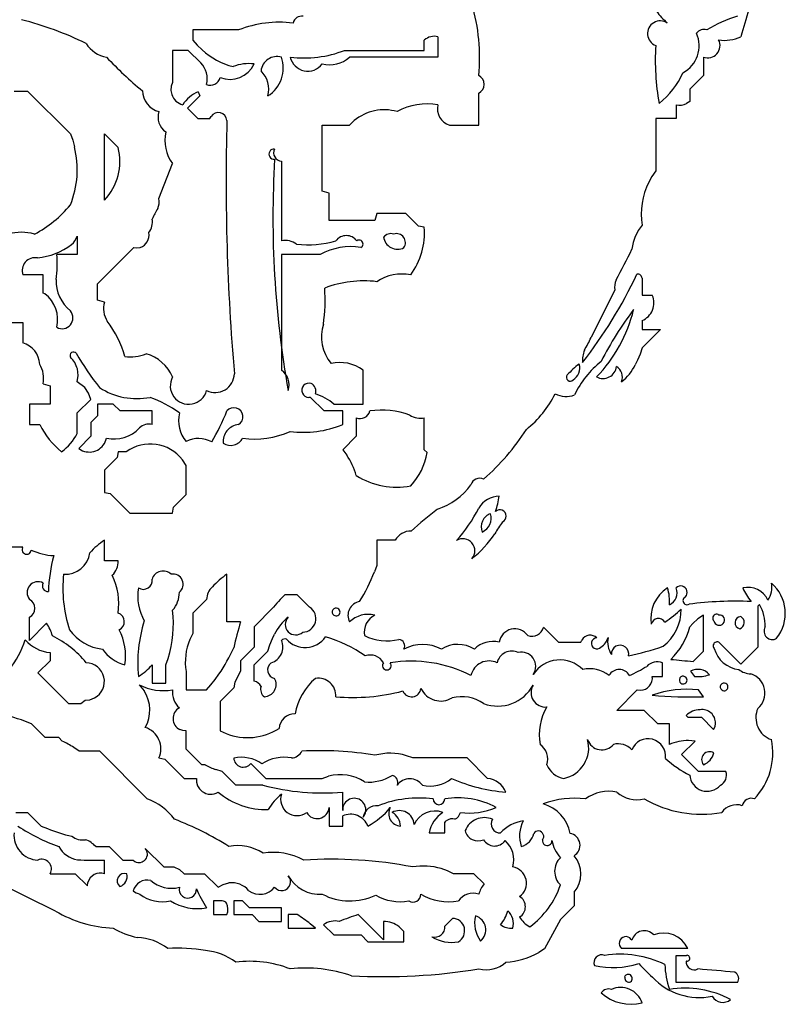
# Model space of a CAD drawing. Extents: x 0.02 to 0.99, y 0.03 to 1.47.
# Tile 2 of 4: x 0.42 to 0.99, y 0.03 to 0.75. Entities that reach past the tile are written whole.
import ezdxf

# ---------------------------------------------------------------- set-up
doc = ezdxf.new("R2010")
doc.units = 0
doc.header["$MEASUREMENT"] = 0
doc.linetypes.add('solid', pattern=[0])
doc.layers.add('1', color=7, linetype='solid')

msp = doc.modelspace()

# ---------------------------------------------------------------- linework, layer by layer
at = {"layer": '1', "color": 3, "linetype": 'solid'}
for p, q in [((0.550079, 0.745079), (0.550079, 0.737598)), ((0.583583, 0.745079), (0.550079, 0.745079)), ((0.730079, 0.740079), (0.730079, 0.725079)), ((0.550079, 0.737598), (0.553268, 0.733858)), ((0.553268, 0.733858), (0.556772, 0.730433)), ((0.720079, 0.730079), (0.720079, 0.737598)), ((0.535079, 0.730079), (0.535079, 0.706535)), ((0.546535, 0.730079), (0.535079, 0.730079)), ((0.555787, 0.720827), (0.546535, 0.730079)), ((0.661536, 0.730079), (0.720079, 0.730079)), ((0.730079, 0.725079), (0.665079, 0.725079)), ((0.925118, 0.725079), (0.925118, 0.711535)), ((0.925118, 0.711535), (0.915118, 0.701535)), ((0.534055, 0.703661), (0.533858, 0.70063)), ((0.535079, 0.706535), (0.534055, 0.703661)), ((0.418583, 0.700079), (0.428583, 0.700079)), ((0.428583, 0.700079), (0.460039, 0.668622)), ((0.533858, 0.70063), (0.534449, 0.697677)), ((0.555079, 0.696535), (0.546102, 0.687559)), ((0.553819, 0.699567), (0.555079, 0.696535)), ((0.760079, 0.675079), (0.760079, 0.698622)), ((0.915118, 0.701535), (0.915118, 0.692559)), ((0.546102, 0.687559), (0.553583, 0.680079)), ((0.905118, 0.690079), (0.905118, 0.680079)), ((0.915118, 0.692559), (0.912756, 0.690945)), ((0.562559, 0.680079), (0.563347, 0.681575)), ((0.553583, 0.680079), (0.562559, 0.680079)), ((0.645079, 0.675079), (0.665079, 0.675079)), ((0.645079, 0.626535), (0.645079, 0.675079)), ((0.665079, 0.675079), (0.668622, 0.678465)), ((0.738622, 0.675079), (0.760079, 0.675079)), ((0.890118, 0.680079), (0.890118, 0.641535)), ((0.905118, 0.680079), (0.890118, 0.680079)), ((0.460039, 0.668622), (0.461732, 0.663976)), ((0.485039, 0.668622), (0.495039, 0.658622)), ((0.485039, 0.620079), (0.485039, 0.668622)), ((0.461732, 0.663976), (0.463032, 0.659252)), ((0.525039, 0.621102), (0.535079, 0.64685)), ((0.615079, 0.648622), (0.615079, 0.590079)), ((0.887362, 0.637441), (0.884961, 0.63315)), ((0.890118, 0.641535), (0.887362, 0.637441)), ((0.650079, 0.625079), (0.645079, 0.626535)), ((0.650079, 0.605079), (0.650079, 0.625079)), ((0.685079, 0.610079), (0.683622, 0.605079)), ((0.706535, 0.610079), (0.685079, 0.610079)), ((0.715827, 0.600787), (0.706535, 0.610079)), ((0.683622, 0.605079), (0.650079, 0.605079)), ((0.720079, 0.600079), (0.715827, 0.600787)), ((0.465039, 0.593583), (0.465039, 0.580079)), ((0.690079, 0.592953), (0.690079, 0.592559)), ((0.465039, 0.580079), (0.450039, 0.580079)), ((0.480039, 0.558583), (0.506535, 0.585079)), ((0.506535, 0.585079), (0.508937, 0.584843)), ((0.508937, 0.584843), (0.511299, 0.585276)), ((0.615079, 0.580079), (0.615079, 0.495039)), ((0.643622, 0.580039), (0.615079, 0.580079)), ((0.440039, 0.565079), (0.425039, 0.565079)), ((0.440039, 0.551535), (0.440039, 0.565079)), ((0.480039, 0.546535), (0.480039, 0.558583)), ((0.880079, 0.562559), (0.880079, 0.550079)), ((0.44126, 0.551181), (0.440039, 0.551535)), ((0.860079, 0.554016), (0.842598, 0.519016)), ((0.880079, 0.550079), (0.887599, 0.550079)), ((0.485039, 0.545079), (0.480039, 0.546535)), ((0.401496, 0.530039), (0.425039, 0.530079)), ((0.425039, 0.530079), (0.425039, 0.515039)), ((0.880079, 0.531535), (0.880079, 0.525039)), ((0.893622, 0.525039), (0.880079, 0.511535)), ((0.880079, 0.525039), (0.893622, 0.525039)), ((0.878622, 0.506811), (0.876732, 0.502284)), ((0.880079, 0.511535), (0.878622, 0.506811)), ((0.876732, 0.502284), (0.875079, 0.499016)), ((0.465709, 0.49122), (0.465118, 0.495906)), ((0.675079, 0.470039), (0.675079, 0.495039)), ((0.440039, 0.485039), (0.445039, 0.483583)), ((0.465039, 0.486535), (0.465709, 0.49122)), ((0.47063, 0.482244), (0.465039, 0.486535)), ((0.445039, 0.483583), (0.445039, 0.470039)), ((0.473386, 0.478228), (0.47063, 0.482244)), ((0.475039, 0.473583), (0.473386, 0.478228)), ((0.465039, 0.463583), (0.475039, 0.473583)), ((0.636535, 0.475039), (0.635158, 0.474921)), ((0.646535, 0.465039), (0.636535, 0.475039)), ((0.430039, 0.470039), (0.430039, 0.455039)), ((0.445039, 0.470039), (0.430039, 0.470039)), ((0.465039, 0.448583), (0.465039, 0.463583)), ((0.480039, 0.470039), (0.480039, 0.461535)), ((0.491535, 0.470039), (0.480039, 0.470039)), ((0.496535, 0.465039), (0.491535, 0.470039)), ((0.520039, 0.465039), (0.496535, 0.465039)), ((0.520039, 0.455039), (0.520039, 0.465039)), ((0.660079, 0.465039), (0.646535, 0.465039)), ((0.653622, 0.470039), (0.675079, 0.470039)), ((0.660079, 0.455039), (0.660079, 0.465039)), ((0.480039, 0.461535), (0.475039, 0.456496)), ((0.475039, 0.456496), (0.475039, 0.446496)), ((0.670079, 0.460039), (0.670079, 0.446496)), ((0.720079, 0.436496), (0.720079, 0.460039)), ((0.430039, 0.455039), (0.437559, 0.455039)), ((0.583583, 0.455118), (0.583583, 0.455039)), ((0.475039, 0.446496), (0.466102, 0.437559)), ((0.670079, 0.446496), (0.660079, 0.436496)), ((0.466102, 0.437559), (0.468976, 0.435866)), ((0.495039, 0.435039), (0.494331, 0.430787)), ((0.501102, 0.435039), (0.495039, 0.435039)), ((0.660079, 0.436496), (0.663032, 0.432598)), ((0.722047, 0.434528), (0.720079, 0.436496)), ((0.494331, 0.430787), (0.485039, 0.421496)), ((0.545079, 0.425039), (0.542402, 0.429173)), ((0.485039, 0.421496), (0.485039, 0.405039)), ((0.545079, 0.403583), (0.545079, 0.425039)), ((0.75437, 0.410866), (0.75437, 0.410787)), ((0.485039, 0.405039), (0.489331, 0.404331)), ((0.489331, 0.404331), (0.503583, 0.390039)), ((0.535787, 0.394331), (0.545079, 0.403583)), ((0.535079, 0.390039), (0.535787, 0.394331)), ((0.503583, 0.390039), (0.511102, 0.390039)), ((0.511102, 0.390039), (0.535079, 0.390039)), ((0.485039, 0.355039), (0.485039, 0.370039)), ((0.685079, 0.370039), (0.685079, 0.351496)), ((0.698622, 0.370039), (0.685079, 0.370039)), ((0.425039, 0.365039), (0.415039, 0.365039)), ((0.424764, 0.364449), (0.425039, 0.365039)), ((0.495039, 0.355039), (0.485039, 0.355039)), ((0.685079, 0.351496), (0.683386, 0.34689)), ((0.575079, 0.310039), (0.575079, 0.345039)), ((0.560079, 0.326496), (0.550079, 0.316496)), ((0.617559, 0.330039), (0.614134, 0.326535)), ((0.626535, 0.330039), (0.617559, 0.330039)), ((0.635787, 0.320787), (0.626535, 0.330039)), ((0.91185, 0.328346), (0.91185, 0.328268)), ((0.609331, 0.320787), (0.595079, 0.306496)), ((0.966339, 0.322756), (0.965118, 0.321496)), ((0.965118, 0.321496), (0.965118, 0.291496)), ((0.430039, 0.296496), (0.430039, 0.313583)), ((0.550079, 0.316496), (0.550079, 0.301496)), ((0.921063, 0.312244), (0.917402, 0.308976)), ((0.925118, 0.315039), (0.921063, 0.312244)), ((0.925118, 0.288583), (0.925118, 0.315039)), ((0.935236, 0.31563), (0.934528, 0.315669)), ((0.935945, 0.315433), (0.935236, 0.31563)), ((0.936575, 0.315039), (0.935945, 0.315433)), ((0.442559, 0.309016), (0.430039, 0.296496)), ((0.585079, 0.310039), (0.575079, 0.310039)), ((0.595079, 0.306496), (0.595079, 0.291496)), ((0.807598, 0.306063), (0.818622, 0.295039)), ((0.917402, 0.308976), (0.915118, 0.306496)), ((0.550079, 0.301496), (0.547835, 0.297126)), ((0.606535, 0.293268), (0.608425, 0.297795)), ((0.608425, 0.297795), (0.610079, 0.301063)), ((0.835079, 0.295039), (0.835787, 0.296732)), ((0.595079, 0.291496), (0.585079, 0.281496)), ((0.605079, 0.288583), (0.606535, 0.293268)), ((0.818622, 0.295039), (0.835079, 0.295039)), ((0.935118, 0.295394), (0.934409, 0.295276)), ((0.935866, 0.295315), (0.935118, 0.295394)), ((0.936575, 0.295039), (0.935866, 0.295315)), ((0.952598, 0.278976), (0.936575, 0.295039)), ((0.965118, 0.291496), (0.952598, 0.278976)), ((0.445039, 0.28752), (0.445039, 0.281496)), ((0.530079, 0.278583), (0.531732, 0.283189)), ((0.595079, 0.278583), (0.605079, 0.288583)), ((0.917598, 0.281063), (0.925118, 0.288583)), ((0.445039, 0.281496), (0.436102, 0.27252)), ((0.520039, 0.278583), (0.520039, 0.265039)), ((0.530079, 0.265039), (0.530079, 0.278583)), ((0.585079, 0.281496), (0.585079, 0.273976)), ((0.595079, 0.266496), (0.595079, 0.278583)), ((0.773622, 0.279961), (0.773622, 0.280039)), ((0.895118, 0.270039), (0.895118, 0.280039)), ((0.436102, 0.27252), (0.458583, 0.250039)), ((0.545079, 0.273583), (0.545079, 0.260039)), ((0.566299, 0.267638), (0.569173, 0.271614)), ((0.582559, 0.268976), (0.580866, 0.265709)), ((0.585079, 0.273976), (0.582559, 0.268976)), ((0.887599, 0.270039), (0.895118, 0.270039)), ((0.91563, 0.27378), (0.918622, 0.270039)), ((0.510591, 0.26378), (0.514331, 0.259291)), ((0.520039, 0.265039), (0.530079, 0.265039)), ((0.560079, 0.260039), (0.563268, 0.26378)), ((0.563268, 0.26378), (0.566299, 0.267638)), ((0.580079, 0.261496), (0.570079, 0.251496)), ((0.580866, 0.265709), (0.580079, 0.261496)), ((0.47437, 0.252874), (0.477717, 0.254134)), ((0.545079, 0.260039), (0.560079, 0.260039)), ((0.861575, 0.245039), (0.876575, 0.260039)), ((0.876575, 0.260039), (0.878898, 0.259803)), ((0.925118, 0.255039), (0.921575, 0.260039)), ((0.458583, 0.250039), (0.467559, 0.250039)), ((0.467559, 0.250039), (0.470787, 0.25252)), ((0.470787, 0.25252), (0.47437, 0.252874)), ((0.570079, 0.251496), (0.570079, 0.230039)), ((0.881575, 0.245039), (0.861575, 0.245039)), ((0.891575, 0.235039), (0.881575, 0.245039)), ((0.912402, 0.241299), (0.913622, 0.240039)), ((0.913622, 0.240039), (0.923622, 0.240039)), ((0.923622, 0.240039), (0.932599, 0.231063)), ((0.431496, 0.235039), (0.426969, 0.236929)), ((0.441496, 0.225039), (0.431496, 0.235039)), ((0.900118, 0.235039), (0.891575, 0.235039)), ((0.900118, 0.220039), (0.900118, 0.235039)), ((0.932599, 0.231063), (0.933662, 0.233189)), ((0.933662, 0.233189), (0.934095, 0.235512)), ((0.451496, 0.225039), (0.441496, 0.225039)), ((0.454016, 0.22252), (0.451496, 0.225039)), ((0.542717, 0.230157), (0.540512, 0.230866)), ((0.545079, 0.230039), (0.542717, 0.230157)), ((0.545079, 0.216496), (0.545079, 0.230039)), ((0.570079, 0.230039), (0.574528, 0.227953)), ((0.466535, 0.215039), (0.46248, 0.217835)), ((0.909055, 0.21252), (0.919055, 0.22252)), ((0.919055, 0.22252), (0.914173, 0.222874)), ((0.481535, 0.215039), (0.466535, 0.215039)), ((0.516535, 0.180039), (0.481535, 0.215039)), ((0.525039, 0.210039), (0.529331, 0.209291)), ((0.556535, 0.205039), (0.545079, 0.216496)), ((0.711535, 0.210039), (0.706929, 0.211732)), ((0.751535, 0.210039), (0.711535, 0.210039)), ((0.766536, 0.195), (0.751535, 0.210039)), ((0.921575, 0.200039), (0.909055, 0.21252)), ((0.529331, 0.209291), (0.543583, 0.195039)), ((0.559016, 0.205039), (0.556535, 0.205039)), ((0.592559, 0.206063), (0.603622, 0.195039)), ((0.571535, 0.200039), (0.56685, 0.201496)), ((0.581535, 0.190039), (0.571535, 0.200039)), ((0.645079, 0.195039), (0.649685, 0.196654)), ((0.941575, 0.200039), (0.921575, 0.200039)), ((0.543583, 0.195039), (0.552559, 0.195039)), ((0.552559, 0.195039), (0.552638, 0.192283)), ((0.552638, 0.192283), (0.553425, 0.189646)), ((0.553425, 0.189646), (0.554882, 0.187323)), ((0.601535, 0.19), (0.581535, 0.190039)), ((0.603622, 0.195039), (0.645079, 0.195039)), ((0.554882, 0.187323), (0.55685, 0.185433)), ((0.660079, 0.171457), (0.660079, 0.185039)), ((0.838622, 0.179961), (0.838622, 0.180039)), ((0.420039, 0.17), (0.428583, 0.17)), ((0.428583, 0.17), (0.438583, 0.16)), ((0.650079, 0.173543), (0.650079, 0.16)), ((0.660079, 0.16), (0.660079, 0.16752)), ((0.438583, 0.16), (0.44311, 0.15811)), ((0.650079, 0.16), (0.660079, 0.16)), ((0.712598, 0.161142), (0.712598, 0.161063)), ((0.735079, 0.16252), (0.736221, 0.16378)), ((0.735079, 0.155), (0.735079, 0.16252)), ((0.723622, 0.155), (0.735079, 0.155)), ((0.750079, 0.156654), (0.750079, 0.156496)), ((0.478583, 0.145), (0.488583, 0.145)), ((0.488583, 0.145), (0.498583, 0.135)), ((0.515039, 0.143543), (0.528583, 0.13)), ((0.485039, 0.125), (0.485039, 0.135)), ((0.498583, 0.135), (0.506102, 0.135)), ((0.506102, 0.135), (0.507402, 0.134055)), ((0.445039, 0.125), (0.463583, 0.125)), ((0.463583, 0.125), (0.472559, 0.116063)), ((0.528583, 0.13), (0.536102, 0.13)), ((0.536102, 0.13), (0.540157, 0.127992)), ((0.540157, 0.127992), (0.543583, 0.125)), ((0.543583, 0.125), (0.558583, 0.125)), ((0.558583, 0.125), (0.568583, 0.115)), ((0.737087, 0.127126), (0.73248, 0.12874)), ((0.741535, 0.125), (0.737087, 0.127126)), ((0.756536, 0.125), (0.741535, 0.125)), ((0.764055, 0.11748), (0.756536, 0.125)), ((0.449016, 0.09752), (0.400118, 0.121693)), ((0.472559, 0.116063), (0.472913, 0.118504)), ((0.568583, 0.115), (0.572323, 0.117126)), ((0.572323, 0.117126), (0.576457, 0.118228)), ((0.717598, 0.110046), (0.717598, 0.109961)), ((0.830079, 0.111457), (0.830079, 0.101457)), ((0.565079, 0.105), (0.565079, 0.095)), ((0.571535, 0.105), (0.565079, 0.105)), ((0.580079, 0.105), (0.580079, 0.095)), ((0.586535, 0.105), (0.580079, 0.105)), ((0.591535, 0.1), (0.586535, 0.105)), ((0.830079, 0.101457), (0.820079, 0.091457)), ((0.565079, 0.095), (0.575079, 0.095)), ((0.580079, 0.095), (0.593583, 0.095)), ((0.615079, 0.1), (0.591535, 0.1)), ((0.593583, 0.095), (0.598583, 0.09)), ((0.615079, 0.09), (0.615079, 0.1)), ((0.620079, 0.095), (0.620079, 0.085)), ((0.626535, 0.095), (0.620079, 0.095)), ((0.690079, 0.076457), (0.671535, 0.095)), ((0.598583, 0.09), (0.615079, 0.09)), ((0.640079, 0.085), (0.636299, 0.08815)), ((0.646102, 0.08748), (0.653622, 0.08)), ((0.690079, 0.09), (0.690079, 0.076457)), ((0.740827, 0.092205), (0.735079, 0.086457)), ((0.820079, 0.091457), (0.808307, 0.069685)), ((0.620079, 0.085), (0.640079, 0.085)), ((0.653622, 0.08), (0.673622, 0.08)), ((0.673622, 0.08), (0.678622, 0.075)), ((0.705079, 0.08252), (0.701614, 0.085984)), ((0.705079, 0.075), (0.705079, 0.08252)), ((0.678622, 0.075), (0.705079, 0.075)), ((0.872165, 0.076772), (0.872598, 0.076063)), ((0.808307, 0.069685), (0.804173, 0.067087)), ((0.913622, 0.07), (0.865079, 0.07)), ((0.905118, 0.065), (0.912598, 0.065)), ((0.905118, 0.045), (0.905118, 0.065)), ((0.912835, 0.060748), (0.91248, 0.060787)), ((0.86752, 0.048898), (0.867598, 0.05)), ((0.950118, 0.045), (0.905118, 0.045)), ((0.880079, 0.030236), (0.880079, 0.03))]:
    msp.add_line(p, q, dxfattribs=at)
for centre, radius, start, end in [((0.621034, 0.724796), 0.139676, 354.552278, 376.324376), ((1.761689, 0.505724), 0.842348, 162.424672, 163.846235), ((0.363202, 0.514444), 0.245796, 63.848554, 75.675337), ((0.629886, 0.748803), 0.006392, 79.029769, 168.491075), ((0.943688, 0.799311), 0.066744, 217.350048, 227.530209), ((0.976656, 0.664958), 0.093947, 106.408436, 121.479286), ((0.613472, 0.668539), 0.082169, 82.904413, 111.330987), ((0.893377, 0.742364), 0.009329, 55.788951, 249.555885), ((0.925507, 0.738867), 0.006555, 71.392518, 145.295882), ((0.727428, 0.729368), 0.011034, 76.098242, 131.761835), ((0.899578, 0.733473), 0.022476, 297.967194, 383.952855), ((0.940841, 0.764768), 0.027346, 260.523021, 295.464776), ((0.490831, 0.747773), 0.023097, 213.338927, 259.28103), ((1.069483, 0.722753), 0.179694, 176.53214, 190.144718), ((0.92828, 0.733598), 0.009086, -110.362815, 27.51525), ((0.679451, 0.905115), 0.263874, 223.022113, 230.866732), ((0.594004, 0.772015), 0.055815, 228.159081, 254.967912), ((0.611868, 0.713644), 0.011877, 74.317096, 173.063415), ((0.592137, 0.717093), 0.024292, -57.808088, 19.192692), ((0.631685, 0.806394), 0.081946, 262.885621, 291.363039), ((0.634469, 0.728047), 0.013269, 192.926958, 323.092755), ((0.650393, 0.741323), 0.021899, 255.95663, 312.115821), ((0.544352, 0.709252), 0.016271, 345.138475, 405.347678), ((0.577313, 0.728243), 0.019552, 248.283243, 335.319559), ((0.591072, 0.689322), 0.031017, 82.577516, 111.850816), ((0.562993, 0.711751), 0.007281, 246.408083, 346.722395), ((0.586505, 0.701473), 0.019219, 345.113285, 405.067422), ((0.756765, 0.705079), 0.007257, 297.166122, 422.833884), ((0.856792, 0.737034), 0.058239, 307.938887, 336.297433), ((0.5292, 0.70083), 0.016291, 181.395365, 255.203489), ((0.54545, 0.701292), 0.011579, 198.188389, 255.544172), ((0.563142, 0.677077), 0.024346, 112.517261, 147.721515), ((0.722345, 0.643983), 0.04674, 80.475546, 118.449223), ((0.742176, 0.687036), 0.012474, 165.881034, 253.446689), ((0.907785, 0.700673), 0.010925, 255.872427, 297.066647), ((0.537631, 0.680962), 0.013247, 161.89624, 235.24431), ((0.568647, 0.677851), 0.006478, 6.833413, 144.913433), ((0.690636, 0.65188), 0.034516, 74.121845, 129.626431), ((2.205011, 0.632675), 1.63058, 178.385294, 184.933597), ((0.55816, 0.663971), 0.028737, 167.728727, 216.566775), ((0.394699, 0.642575), 0.070338, -21.728542, 13.714908), ((0.455481, 0.648317), 0.040879, -43.690797, 14.601623), ((0.609662, 0.653819), 0.003763, 83.636773, 276.363223), ((0.615424, 0.654682), 0.00607, 151.708993, 266.742642), ((1.333111, 0.607287), 0.724298, 176.612918, 190.118452), ((0.933872, 0.609413), 0.054367, 154.112632, 188.330879), ((0.395777, 0.668734), 0.082791, 297.170756, 320.914198), ((0.513209, 0.618757), 0.012061, 335.832397, 371.215454), ((0.570256, 0.583931), 0.054894, 147.011588, 156.177985), ((0.508106, 0.603755), 0.012162, 321.010422, 371.12953), ((0.906805, 0.579767), 0.034469, 140.837872, 172.920483), ((0.424146, 0.561948), 0.034449, 74.101781, 137.90783), ((0.450989, 0.598491), 0.014883, 311.37715, 340.745389), ((0.508506, 0.594114), 0.009269, 287.537413, 372.390581), ((0.662833, 0.584201), 0.00973, 37.131838, 142.838886), ((0.695483, 0.58888), 0.006538, 71.481693, 145.749926), ((0.699592, 0.58878), 0.006618, -34.004793, 107.889354), ((0.667142, 0.596275), 0.053073, 323.99923, 364.110042), ((0.430578, 0.627908), 0.050618, 275.907377, 306.697934), ((0.618083, 0.577857), 0.012585, 50.412994, 103.808719), ((0.633699, 0.668064), 0.080863, 264.60937, 285.330944), ((0.672281, 0.587836), 0.002809, -67.71776, 127.00622), ((0.700357, 0.594308), 0.010367, 187.517946, 297.096235), ((0.368166, 0.573307), 0.082153, -8.155044, 4.728121), ((0.666078, 0.539201), 0.046605, 81.027572, 118.80514), ((0.479116, 0.771889), 0.436032, 331.126523, 334.477287), ((0.434126, 0.568122), 0.009582, 80.014628, 198.515664), ((0.703612, 0.532412), 0.033301, 78.802601, 123.817164), ((0.551973, 0.720392), 0.359411, 322.297612, 334.487488), ((0.87692, 0.562485), 0.003159, 1.292408, 100.60924), ((0.478231, 0.560851), 0.028754, 178.399774, 230.75302), ((0.675492, 0.480622), 0.080033, 83.12038, 110.969831), ((0.872518, 0.556257), 0.012639, 156.294017, 190.214003), ((0.426612, 0.532076), 0.024074, 346.693162, 412.521713), ((0.528705, 0.546303), 0.118492, 351.5341, 364.381103), ((0.874945, 0.544414), 0.013864, -68.265275, 24.118177), ((0.501804, 0.540359), 0.017417, 164.276817, 212.565363), ((0.453926, 0.533483), 0.007961, -119.219828, 39.83017), ((0.769426, 0.564837), 0.107455, 315.88625, 346.376716), ((1.0719, 0.389134), 0.248674, 142.786839, 153.127701), ((0.426196, 0.484472), 0.076654, 15.564102, 37.357197), ((0.674469, 0.519479), 0.030064, 161.821026, 220.286797), ((0.42012, 0.498275), 0.017471, 3.462954, 73.645968), ((0.712597, 0.581393), 0.144192, 330.196005, 334.367512), ((0.462269, 0.505806), 0.00257, 39.515909, 209.818903), ((0.648794, 0.614769), 0.213483, 210.181928, 218.386225), ((0.503865, 0.536635), 0.031826, 263.095844, 291.617987), ((0.50755, 0.478165), 0.029981, 23.333127, 74.442677), ((0.8562, 0.502265), 0.019932, 158.022355, 184.819738), ((0.418726, 0.488701), 0.021625, -9.748965, 29.440827), ((0.447783, 0.491501), 0.017886, 14.255317, 46.744187), ((0.657768, 0.471457), 0.029254, 53.718898, 102.301006), ((0.871892, 0.448928), 0.0633, 126.931047, 137.693141), ((0.824452, 0.496459), 0.009894, 299.805881, 378.067862), ((0.895265, 0.445361), 0.072093, 128.812573, 154.135318), ((0.566354, 0.492688), 0.01412, 243.612316, 358.995945), ((0.607632, 0.484224), 0.013131, -18.582858, 55.452759), ((0.851263, 0.499051), 0.010158, 242.51157, 352.677583), ((0.855819, 0.489682), 0.00978, 341.229148, 415.641122), ((0.84268, 0.514729), 0.036008, 308.465649, 334.126598), ((0.546971, 0.483521), 0.013562, 151.270126, 345.126617), ((0.635355, 0.480236), 0.005318, 72.778275, 267.87491), ((0.634029, 0.47962), 0.006391, -18.810908, 63.014055), ((0.827241, 0.489724), 0.002821, 140.048343, 319.009613), ((0.50901, 0.525203), 0.051069, 237.348391, 280.804031), ((0.62868, 0.441073), 0.038225, 49.268992, 72.650052), ((0.744566, 0.514127), 0.080462, 308.886798, 333.126358), ((0.824381, 0.492386), 0.016695, 241.199514, 291.108236), ((0.488171, 0.392083), 0.088355, 54.020673, 69.866941), ((0.563327, 0.458005), 0.023908, 166.509289, 220.246604), ((0.432027, 0.521796), 0.1539, 328.909044, 338.358866), ((0.580139, 0.460772), 0.00662, -58.656695, 139.859694), ((0.672958, 0.466781), 0.007331, 246.873711, 346.256276), ((0.688842, 0.406604), 0.059089, 69.548995, 98.528761), ((0.717058, 0.473462), 0.013758, 236.616976, 282.682897), ((0.490467, 0.48101), 0.058938, 206.144248, 231.257908), ((0.491956, 0.470425), 0.025958, 257.946711, 316.50682), ((0.517539, 0.445869), 0.009505, 74.751018, 135.263577), ((0.584625, 0.442737), 0.012347, 94.842545, 186.68663), ((0.595462, 0.507555), 0.06315, 261.873933, 294.386136), ((0.631373, 0.525252), 0.075854, 262.547964, 292.236539), ((0.654046, 0.541387), 0.167244, 310.933779, 327.487627), ((0.43032, 0.466335), 0.038994, 306.62383, 332.918675), ((0.473914, 0.447808), 0.012922, 247.537585, 347.631255), ((0.554234, 0.425368), 0.019477, 60.51883, 118.036898), ((0.577725, 0.4497), 0.009967, 237.444724, 332.121644), ((0.518736, 0.410876), 0.029914, 37.710198, 126.121485), ((0.676146, 0.441793), 0.046472, 316.900287, 351.005945), ((0.620803, 0.40364), 0.051204, 15.773577, 34.440495), ((0.699771, 0.465356), 0.056269, 238.150774, 280.55544), ((0.760807, 0.408939), 0.006719, 65.227897, 163.327561), ((0.714452, 0.4399), 0.049407, 288.006145, 323.896149), ((0.77593, 0.384116), 0.018462, 92.641493, 149.153313), ((0.71965, 0.409974), 0.055922, 340.491695, 352.380442), ((0.944281, 0.115686), 0.350556, 127.73761, 131.850514), ((0.66094, 0.444471), 0.111437, 317.929378, 332.82849), ((0.775454, 0.387763), 0.004698, -63.911405, 131.159221), ((0.7719, 0.379935), 0.010076, 107.808573, 202.598219), ((0.757742, 0.386476), 0.01149, 295.004777, 375.401991), ((0.899268, 0.298363), 0.148588, 145.021787, 149.039751), ((0.710186, 0.363554), 0.013259, 89.104018, 150.715337), ((0.510033, 0.330287), 0.046956, 122.158931, 139.493005), ((0.748362, 0.362285), 0.008867, 319.245036, 482.013061), ((0.702034, 0.421928), 0.084232, 309.031161, 325.981351), ((0.427914, 0.36315), 0.003408, 157.595892, 353.359919), ((0.450477, 0.406083), 0.047382, 246.124627, 266.707686), ((0.566901, 0.327529), 0.123175, 165.302698, 177.769361), ((0.456085, 0.363448), 0.018438, 266.747758, 351.703625), ((0.481687, 0.354107), 0.013385, 312.835505, 363.996746), ((0.528104, 0.339021), 0.008436, 45.514622, 162.938893), ((0.55362, 0.334821), 0.099108, 174.082247, 197.941502), ((0.448568, 0.32361), 0.047013, 351.296655, 386.098033), ((0.513603, 0.340493), 0.006514, -123.160455, 8.858605), ((0.535437, 0.337687), 0.007488, 308.306461, 460.940466), ((0.601441, 0.303545), 0.04916, 122.428969, 139.015356), ((0.561485, 0.393684), 0.130574, 328.283661, 338.999692), ((0.436208, 0.331572), 0.007989, 61.344647, 219.449142), ((0.443577, 0.336448), 0.004132, 148.886772, 273.357995), ((0.54601, 0.328869), 0.036496, 170.266699, 209.770529), ((0.572841, 0.326274), 0.012764, 131.814796, 179.004747), ((0.912988, 0.312623), 0.026498, 122.224138, 189.460527), ((0.865663, 0.325376), 0.034573, -4.738584, 16.231009), ((0.896022, 0.331414), 0.009792, 294.726733, 381.732436), ((0.908504, 0.331715), 0.004745, -45.143302, 135.527086), ((0.994872, 0.352949), 0.044573, 203.69041, 218.766205), ((0.957656, 0.318836), 0.016599, 25.812214, 102.527539), ((0.958815, 0.33535), 0.01662, 326.027004, 371.21405), ((0.955886, 0.316298), 0.029436, -38.454587, 49.20415), ((0.426726, 0.320039), 0.007257, 297.16533, 422.834677), ((0.52049, 0.331656), 0.019589, 318.135486, 360.455427), ((0.672869, 0.272575), 0.079759, 137.425892, 142.808829), ((0.913039, 0.32558), 0.002938, 113.85396, 301.340781), ((0.452734, 0.308513), 0.082958, 342.225863, 366.971702), ((0.630536, 0.312407), 0.00989, 271.458792, 417.926913), ((0.655233, 0.317349), 0.002816, 60.618236, 235.112836), ((0.655319, 0.317295), 0.002823, 233.040181, 422.689262), ((0.674412, 0.31475), 0.010455, 100.210432, 206.780268), ((0.874293, 0.319482), 0.034565, 307.787339, 360.055953), ((0.850008, 0.380974), 0.085083, 303.373169, 313.763591), ((0.948625, 0.062986), 0.262306, 87.488682, 97.460359), ((0.939543, 0.307059), 0.031055, 358.744293, 390.362889), ((0.49312, 0.310253), 0.006531, 294.105432, 432.909192), ((0.643148, 0.284902), 0.036807, 128.812249, 153.955906), ((0.625596, 0.308208), 0.007702, 135.749859, 312.385587), ((0.678964, 0.29543), 0.020155, 76.637144, 133.54364), ((0.689909, 0.302503), 0.014024, 116.632037, 190.117721), ((0.892142, 0.307219), 0.005394, 30.057566, 168.794322), ((0.934788, 0.312858), 0.002823, 95.299232, 228.381848), ((0.936748, 0.311478), 0.003904, 190.773413, 385.357074), ((0.937352, 0.311993), 0.003144, 21.579534, 104.319496), ((0.95297, 0.30947), 0.004561, 94.678716, 256.293437), ((0.950182, 0.30969), 0.004955, 290.163102, 420.809102), ((0.413469, 0.290085), 0.034707, 16.125416, 33.055115), ((0.487394, 0.324285), 0.034457, 215.467647, 263.65008), ((0.460638, 0.285272), 0.039966, 350.364717, 388.417565), ((0.60823, 0.280269), 0.098722, 162.016978, 185.947676), ((0.785329, 0.247129), 0.2099, 162.559572, 167.918247), ((0.78662, 0.293286), 0.011674, 35.346543, 171.361168), ((0.799157, 0.308211), 0.008711, 249.744965, 345.707218), ((0.866733, 0.318639), 0.049885, 313.61053, 345.911761), ((0.975771, 0.303188), 0.006084, 148.37336, 301.351826), ((0.359153, 0.319325), 0.071305, 321.606123, 341.594873), ((0.447974, 0.315804), 0.028436, 221.906453, 264.075942), ((0.41613, 0.235819), 0.070889, 38.593912, 64.353926), ((0.58537, 0.280799), 0.040933, 156.492461, 190.154457), ((0.617615, 0.29405), 0.003523, 72.044562, 136.032103), ((0.632505, 0.309637), 0.018446, 221.552123, 324.695227), ((0.620845, 0.206344), 0.096408, 54.713954, 73.912943), ((0.692508, 0.332345), 0.036232, 243.076624, 284.105745), ((0.700743, 0.292335), 0.004906, -27.903174, 83.029835), ((0.841915, 0.293206), 0.00707, 45.723615, 150.079432), ((0.846867, 0.294226), 0.004041, 90.233151, 318.251462), ((0.843303, 0.301827), 0.012214, 302.589511, 344.598217), ((0.871165, 0.295307), 0.016416, 168.488814, 214.269315), ((0.507386, 0.306684), 0.029046, 214.962692, 255.347998), ((0.466034, 0.34223), 0.124997, 325.602194, 335.83656), ((0.604118, 0.291558), 0.012022, -73.36521, 24.250255), ((0.718835, 0.264125), 0.029339, 62.022971, 117.960755), ((0.744721, 0.270818), 0.022725, 57.742508, 122.238926), ((0.77022, 0.277025), 0.018658, 74.906773, 135.770896), ((0.863924, 0.286593), 0.006348, -14.16446, 184.788104), ((0.822628, 0.502941), 0.223008, 282.285107, 289.065309), ((0.935183, 0.292522), 0.00286, 105.686994, 223.559489), ((0.953567, 0.296095), 0.021195, 195.163066, 263.428655), ((0.680345, 0.274516), 0.011191, 29.570993, 109.90233), ((0.784268, 0.277759), 0.010871, 63.874918, 168.322861), ((0.791541, 0.277426), 0.010395, 325.2179, 463.834663), ((0.947071, 0.707716), 0.42767, 263.834826, 266.048336), ((0.471243, 0.26628), 0.013763, 298.056177, 448.78385), ((0.490428, 0.303119), 0.038456, 300.661895, 320.354734), ((0.611371, 0.274851), 0.006438, 126.304514, 258.420139), ((0.692602, 0.277996), 0.003247, 140.996982, 204.423081), ((0.692585, 0.277989), 0.003228, -155.567124, 39.427878), ((0.71024, 0.182965), 0.098251, 63.310574, 98.877046), ((0.767695, 0.267728), 0.013664, 64.294066, 167.226144), ((0.819755, 0.258561), 0.023547, 44.411628, 146.679211), ((0.84162, 0.252345), 0.023249, 52.333572, 102.534325), ((0.863328, 0.266335), 0.008701, 30.476895, 149.552377), ((0.823371, 0.376803), 0.116188, 294.106843, 301.145253), ((0.891364, 0.269653), 0.011044, 70.126297, 135.663335), ((0.921066, 0.264042), 0.011152, 40.331714, 119.172622), ((0.960831, 0.288046), 0.016219, 233.315191, 266.924185), ((0.602114, 0.264133), 0.009104, -87.20069, 28.978082), ((0.670226, 0.233884), 0.045966, 130.985342, 169.171273), ((0.642065, 0.255704), 0.013031, -2.923888, 98.766284), ((0.878673, 0.26881), 0.00901, 271.430816, 367.8405), ((0.910261, 0.267332), 0.002818, 61.294917, 234.439051), ((0.910344, 0.267279), 0.002825, 232.44691, 423.282396), ((0.92147, 0.294191), 0.024319, 263.275434, 289.448783), ((0.955526, 0.257747), 0.014784, -49.550174, 72.546315), ((0.528704, 0.30034), 0.040802, 243.644094, 278.988065), ((0.59367, 0.259592), 0.007046, 24.547654, 78.463456), ((0.606291, 0.260428), 0.006555, 161.393812, 235.294744), ((0.710729, 0.261942), 0.006926, 202.506366, 352.700846), ((0.732141, 0.268054), 0.016135, 205.674085, 300.927418), ((0.77403, 0.277821), 0.029667, 249.462223, 331.405785), ((0.80906, 0.25803), 0.010559, 148.270266, 275.538369), ((0.913016, 0.181046), 0.079455, 83.81614, 108.806529), ((0.940275, 0.262334), 0.002828, 60.830505, 234.226537), ((0.940342, 0.262291), 0.002834, 232.623184, 422.433103), ((0.492262, 0.245312), 0.026123, -29.320028, 32.352557), ((0.550413, 0.258276), 0.015436, 173.441183, 227.969434), ((0.667591, 0.397478), 0.142987, 264.98003, 284.889113), ((0.747517, 0.227068), 0.028054, 54.965882, 104.626532), ((0.915445, 0.539488), 0.284613, 264.345451, 271.947762), ((0.544359, 0.238949), 0.008952, 118.562617, 244.549159), ((0.844208, 0.227115), 0.039764, 149.126198, 190.249848), ((0.980803, 0.239675), 0.017104, 156.49716, 250.586137), ((0.381394, 0.116259), 0.128989, 69.309488, 90.794132), ((0.625049, 0.230728), 0.011791, 89.853331, 174.732181), ((0.922671, 0.230888), 0.014624, 89.823183, 134.606885), ((0.924144, 0.235663), 0.009952, 359.128888, 458.247206), ((0.509908, 0.216773), 0.016562, -23.989448, 71.951658), ((0.590147, 0.267781), 0.042781, 248.586483, 302.777105), ((0.419352, 0.149903), 0.080465, 57.589491, 64.482528), ((0.797598, 0.209212), 0.01316, -18.487126, 55.356808), ((0.817812, 0.217587), 0.02305, 281.985781, 374.976101), ((0.850532, 0.227016), 0.011015, 198.379142, 320.697927), ((0.862449, 0.206543), 0.013916, 43.170443, 104.115162), ((0.884533, 0.211365), 0.012826, -7.698511, 158.512503), ((0.914291, 0.18603), 0.036844, 90.182403, 112.622617), ((0.927851, 0.213593), 0.048303, -43.998346, 11.888461), ((0.585555, 0.184113), 0.026459, 54.850736, 101.94348), ((0.587037, 0.210309), 0.006965, 182.542598, 322.441087), ((0.616978, 0.180983), 0.029588, 79.126294, 123.174549), ((0.621845, 0.219268), 0.009256, 274.423825, 332.817633), ((0.643449, -0.025792), 0.241202, 80.365064, 93.177635), ((0.694908, 0.172756), 0.040788, 72.858707, 105.774874), ((0.929722, 0.208751), 0.005914, 58.238257, 218.879156), ((0.920365, 0.217012), 0.012882, 291.652848, 345.465979), ((0.586166, 0.254637), 0.056543, 241.303798, 250.025413), ((0.825681, 0.211736), 0.016979, 203.230066, 259.538538), ((0.947984, 0.265202), 0.07524, 227.594034, 244.098977), ((0.65829, 0.165164), 0.032644, 56.929664, 105.282851), ((0.679491, 0.224158), 0.031819, 263.887227, 301.971553), ((0.695715, 0.192294), 0.004912, -27.320859, 82.707765), ((0.927894, 0.198393), 0.012805, 183.91246, 319.277889), ((0.934301, 0.197141), 0.00783, 294.904947, 381.725886), ((0.645106, 0.356296), 0.17191, 255.318226, 274.996585), ((0.709336, 0.183288), 0.011458, 35.861628, 143.894874), ((0.724274, 0.214285), 0.024934, 256.898714, 309.336354), ((0.788344, 0.303061), 0.11835, 245.93219, 265.995389), ((0.765002, 0.178752), 0.01632, 22.509346, 84.608422), ((0.563002, 0.193752), 0.010347, 233.518348, 302.637711), ((0.603573, 0.226017), 0.053884, 229.506842, 271.978525), ((0.644106, 0.149158), 0.044999, 130.170049, 149.250493), ((0.626525, 0.179749), 0.012059, 161.659745, 306.054356), ((0.85559, 0.157467), 0.028176, 77.737197, 127.029207), ((0.876263, 0.201251), 0.021904, 227.891601, 284.035302), ((0.500616, 0.138051), 0.044905, 36.879692, 69.236166), ((0.668659, 0.17193), 0.008593, 155.073175, 183.155289), ((0.668568, 0.171935), 0.008509, 319.922782, 514.847925), ((0.685158, 0.164835), 0.010209, 84.693731, 170.856847), ((0.716216, 0.097467), 0.083175, 82.873048, 111.22613), ((0.730807, 0.180016), 0.004272, 180.400063, 359.788793), ((0.744786, 0.121403), 0.059395, 61.863325, 99.406098), ((0.753142, 0.217213), 0.047673, 262.034197, 294.34622), ((0.830731, 0.114142), 0.066369, 83.171364, 110.615976), ((0.799756, 0.149311), 0.028001, 10.981797, 74.237087), ((0.923825, 0.253315), 0.084618, 240.045841, 280.070759), ((0.949508, 0.162375), 0.013291, 71.789721, 144.988619), ((0.960309, 0.173656), 0.006782, 70.271049, 168.583651), ((0.641316, 0.174253), 0.008791, 208.930706, 355.376559), ((0.665727, 0.154797), 0.01392, 22.124444, 113.939843), ((0.652366, 0.208816), 0.055395, 298.293294, 320.449646), ((0.703046, 0.169133), 0.009106, 151.029908, 266.937385), ((0.701792, 0.160581), 0.010821, 2.975299, 119.065169), ((0.69016, 0.159385), 0.012416, 3.021483, 59.104805), ((0.727769, 0.154571), 0.016501, 69.225873, 156.834121), ((0.746561, 0.150541), 0.023368, 123.62055, 168.999272), ((0.739794, 0.171258), 0.006858, 294.137534, 349.428609), ((0.494058, 0.267625), 0.129801, 236.011494, 250.858396), ((0.458561, -0.040949), 0.220216, 57.60712, 69.262821), ((0.7405, 0.158691), 0.006649, 71.602601, 130.063454), ((0.76413, 0.151123), 0.015099, 66.796354, 158.534134), ((0.775784, 0.161623), 0.00663, 149.374557, 272.751201), ((0.796006, 0.137417), 0.026558, 96.942692, 138.540931), ((0.813535, 0.152725), 0.023502, 151.94028, 199.18867), ((0.436891, 0.153365), 0.018381, 174.895354, 267.540265), ((0.488195, 0.27146), 0.121987, 248.309806, 257.167889), ((0.468863, 0.162217), 0.01242, 231.328399, 280.386898), ((0.759492, 0.158755), 0.009681, 193.495694, 295.254946), ((0.787991, 0.157266), 0.012715, 285.263636, 348.105563), ((0.803785, 0.15241), 0.004029, 320.418217, 506.291146), ((0.825579, 0.145905), 0.008898, -59.623037, 79.215557), ((0.468457, 0.154292), 0.019339, 208.715763, 260.177724), ((0.465378, 0.133341), 0.017615, 41.443317, 71.037362), ((0.583103, 0.112836), 0.032828, 55.840382, 101.539768), ((0.771726, 0.154745), 0.00939, 210.34909, 324.497923), ((0.767354, 0.135245), 0.018484, -16.485526, 49.454453), ((0.810351, 0.149204), 0.003519, -190.456608, 4.635697), ((0.839517, 0.15416), 0.02608, 190.318512, 221.814218), ((0.510439, 0.139428), 0.006172, 240.523582, 401.809879), ((0.60927, 0.093904), 0.04674, 61.550878, 99.524472), ((0.814663, 0.124843), 0.020416, -40.968503, 40.968509), ((0.43905, 0.12864), 0.007009, -31.29034, 114.864958), ((0.477486, 0.339485), 0.204625, 266.545937, 272.115529), ((0.651721, -0.184536), 0.320173, 79.232728, 93.614604), ((0.719273, 0.083896), 0.046749, 73.58897, 99.526679), ((0.829703, 0.126772), 0.013879, 133.902765, 226.097239), ((0.482067, 0.115983), 0.009494, 71.755515, 164.601644), ((0.499872, 0.119729), 0.005527, 72.48707, 229.727464), ((0.493654, 0.123161), 0.008094, 289.079478, 373.135003), ((0.615177, 0.119156), 0.006578, 219.184623, 401.83164), ((0.642951, 0.135917), 0.026005, 208.41407, 274.694123), ((0.783021, 0.118067), 0.012109, -54.34537, 80.213263), ((0.516437, 0.109581), 0.010733, 76.096367, 164.329413), ((0.534479, 0.138277), 0.023941, 229.766078, 283.526261), ((0.578537, 0.101925), 0.016436, 40.137023, 97.272767), ((0.778993, 0.10477), 0.019614, 139.60657, 164.654114), ((0.760373, 0.136897), 0.063007, 306.215358, 341.372482), ((0.513136, 0.120256), 0.010456, 227.72475, 258.784799), ((0.527686, 0.131525), 0.027172, 232.387706, 282.533408), ((0.546233, 0.113447), 0.006348, -194.165728, 4.787861), ((0.633185, 0.148344), 0.087645, 203.086799, 213.476183), ((0.599266, 0.123895), 0.014001, 234.334966, 320.558461), ((0.665415, 0.148984), 0.043969, 242.45087, 295.480605), ((0.702362, 0.140459), 0.036007, 239.950037, 280.012822), ((0.711677, 0.110072), 0.005921, 238.933268, 359.749998), ((0.737985, 0.143988), 0.039667, 239.073806, 280.302067), ((0.755894, 0.097514), 0.013131, 71.417243, 145.452649), ((0.553249, 0.136512), 0.037145, 238.032147, 280.595), ((0.571715, 0.101445), 0.00356, 32.289808, 92.894794), ((0.565164, 0.09876), 0.010604, 339.232793, 385.628922), ((0.785672, 0.100728), 0.008699, -59.56052, 59.560534), ((0.495577, 0.177188), 0.092276, 239.696463, 267.489988), ((0.567977, 0.001154), 0.110617, 51.855558, 58.036479), ((0.756693, -0.165071), 0.273658, 108.130412, 111.23865), ((0.758216, 0.103148), 0.023752, 318.855869, 346.782119), ((0.773363, 0.088462), 0.012217, 343.536823, 409.242648), ((0.654578, 0.07625), 0.01407, 77.765809, 127.040361), ((0.689897, 0.070901), 0.0191, 52.1578, 89.453731), ((0.74054, 0.083006), 0.009203, 299.549011, 448.214772), ((0.78049, 0.089002), 0.023425, 167.740294, 215.161652), ((0.754663, 0.083771), 0.01062, 308.950056, 433.951862), ((0.783886, 0.098001), 0.013055, 233.399995, 275.241061), ((0.805783, 0.102181), 0.018077, 209.686275, 243.078124), ((0.51983, 0.132341), 0.055152, 239.134393, 258.859143), ((0.727834, 0.085673), 0.007287, -107.930991, 6.172189), ((0.881653, 0.073789), 0.009335, 41.705244, 165.903205), ((0.895876, 0.061893), 0.019506, 24.52947, 111.832381), ((0.507192, 0.038343), 0.039934, 52.440475, 87.156561), ((0.740062, 0.101502), 0.026973, 237.552723, 280.719173), ((0.868187, 0.073842), 0.004941, 36.367083, 231.029427), ((0.539661, -0.036446), 0.106756, 79.446875, 94.36503), ((0.555214, 0.024458), 0.044227, 53.477711, 84.813372), ((0.776821, 0.115581), 0.055676, 273.35457, 299.42451), ((0.850419, 0.05966), 0.005768, 67.800228, 202.199868), ((0.863885, -0.009616), 0.075465, 64.098084, 98.601369), ((0.591724, -0.020993), 0.081631, 68.580215, 97.169758), ((0.765393, 0.076244), 0.021899, 255.956493, 312.11604), ((0.858541, 0.120663), 0.064601, 257.971836, 287.157764), ((1.020396, 0.193348), 0.196106, 223.267249, 227.408239), ((0.960261, 0.060184), 0.06344, 181.731321, 198.552202), ((0.918396, 0.060265), 0.005938, 174.956976, 297.542848), ((0.913015, 0.062891), 0.00215, -94.798258, 101.158571), ((0.633001, -0.046806), 0.10245, 70.89373, 96.425862), ((0.689911, 0.490208), 0.440829, 266.960365, 279.158847), ((0.869895, 0.048029), 0.003026, -56.277794, 139.365147), ((0.840962, -0.987971), 1.046048, 84.11213, 85.603963), ((0.945946, 0.047985), 0.00513, -35.578694, 63.08933), ((0.87051, 0.048358), 0.003039, 169.790812, 290.504939), ((0.921989, 0.08082), 0.046812, 222.862973, 281.815982), ((0.855571, 0.033569), 0.006743, 72.503244, 144.546446), ((0.872149, 0.062097), 0.033062, 228.121587, 283.877251), ((0.864328, 0.024731), 0.016686, 19.2734, 113.784647), ((0.911675, -0.029246), 0.070204, 61.551052, 99.474759), ((0.939426, 0.039541), 0.00907, 210.048036, 308.874459)]:
    msp.add_arc(centre, radius, start, end, dxfattribs=at)

doc.saveas('drawing.dxf')
